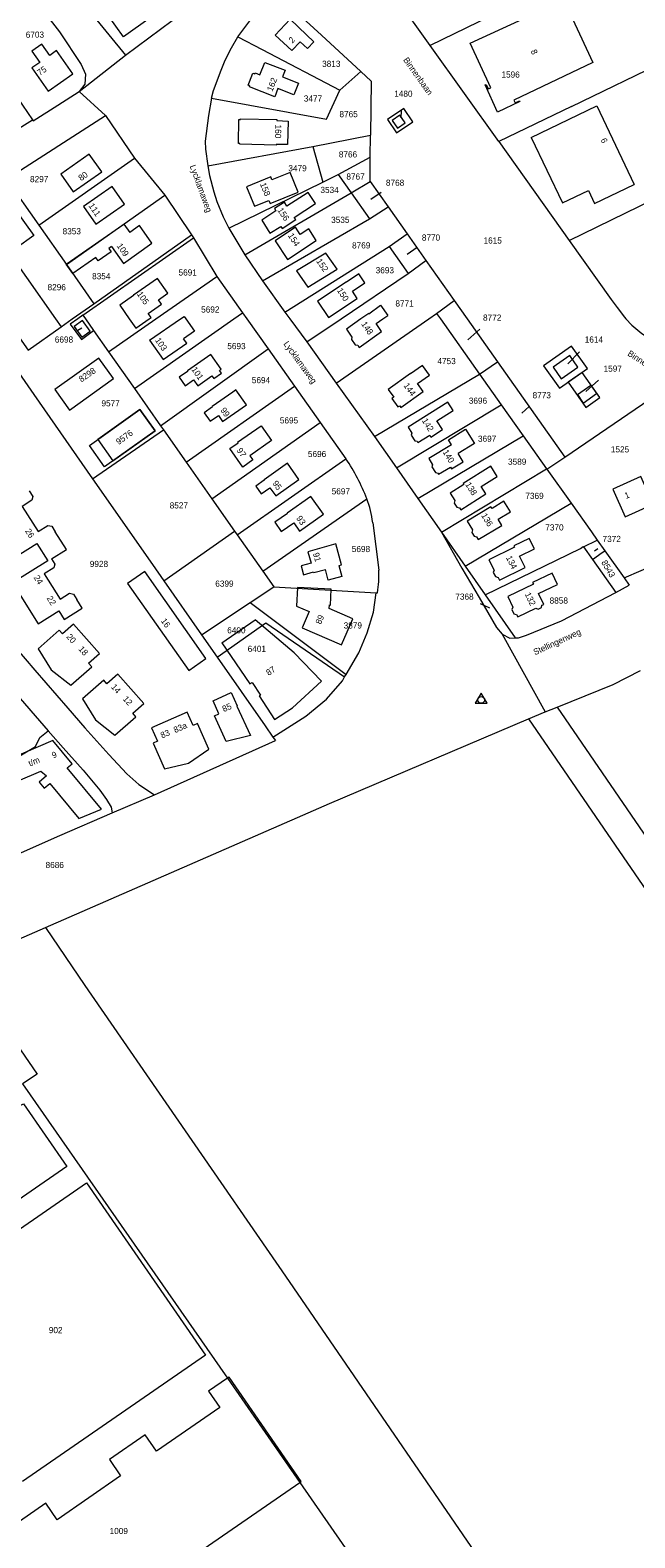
# Model space of a CAD drawing. Header units: metres. Extents: x 195864 to 198202, y 543264 to 544906.
# Tile 44 of 57: x 197312 to 197489, y 543644 to 544084. Entities that reach past the tile are written whole.
import ezdxf
from ezdxf.enums import TextEntityAlignment as Align

# ---------------------------------------------------------------- set-up
doc = ezdxf.new("R2010")
doc.units = ezdxf.units.M
doc.header["$MEASUREMENT"] = 0
for name, color, linetype, lineweight in [('Level 1', 7, 'Continuous', 0), ('Level 10', 7, 'Continuous', 0), ('Level 11', 7, 'Continuous', 0), ('Level 2', 7, 'Continuous', 0), ('Level 31', 7, 'Continuous', 0), ('Level 32', 7, 'Continuous', 0), ('Level 34', 7, 'Continuous', 0), ('Level 55', 7, 'Continuous', 0), ('Level 6', 7, 'Continuous', 0)]:
    doc.layers.add(name, color=color, linetype=linetype, lineweight=lineweight)
doc.styles.add('Style-CHAR_FAST_FONT', font='CHAR_FAST_FONT.shx')

# ---------------------------------------------------------------- blocks, each defined once
blk = doc.blocks.new('DC')
at = {"layer": 'Level 10', "color": 7, "linetype": 'Continuous', "lineweight": 0, "flags": 128}
blk.add_lwpolyline([(-1.84, -0.9), (1.63, -0.9), (-0.11, 2.1), (-1.84, -0.9)], dxfattribs=at)
at = {"layer": 'Level 10', "color": 7, "linetype": 'Continuous', "lineweight": 0}
blk.add_circle((-0.11, 0.11), 1, dxfattribs=at)

msp = doc.modelspace()

# ---------------------------------------------------------------- linework, layer by layer
at = {"layer": 'Level 1', "color": 7, "linetype": 'Continuous', "lineweight": 0}
for p, q in [((197429.42, 544079.95), (197409.46, 544107.97)), ((197340.29, 544077.11), (197360.76, 544092.31)), ((197450.43, 544090.14), (197429.42, 544079.95)), ((197296.38, 544082.7), (197313.13, 544058.17)), ((197449.48, 544051.84), (197429.42, 544079.95)), ((197470.69, 544062.12), (197510.54, 544081.43)), ((197326.81, 544066.48), (197340.29, 544077.11)), ((197403.02, 544066.86), (197409.16, 544072.35)), ((197326.81, 544066.48), (197334.49, 544059.44)), ((197365.48, 544064.52), (197399.05, 544058.44)), ((197399.05, 544058.44), (197403.02, 544066.86)), ((197470.69, 544062.12), (197449.48, 544051.84)), ((197305.52, 544040.89), (197334.49, 544059.44)), ((197306.95, 544054.28), (197313.13, 544058.17)), ((197313.13, 544058.17), (197313.3, 544057.92)), ((197334.49, 544059.44), (197342.98, 544047.03)), ((197449.48, 544051.84), (197470.02, 544022.94)), ((197314.95, 544027.43), (197342.98, 544047.03)), ((197342.98, 544047.03), (197351.81, 544036.16)), ((197364.37, 544044.77), (197395.09, 544050.39)), ((197395.09, 544050.39), (197397.99, 544040.02)), ((197402.47, 544042.22), (197411.87, 544047.28)), ((197397.99, 544040.02), (197402.47, 544042.22)), ((197402.47, 544042.22), (197406.27, 544036.86)), ((197305.52, 544040.89), (197314.95, 544027.43)), ((197370.54, 544026.52), (197397.99, 544040.02)), ((197406.27, 544036.86), (197411.84, 544040.15)), ((197295.54, 544034.62), (197319.84, 544000)), ((197323.04, 544015.88), (197351.81, 544036.16)), ((197351.81, 544036.16), (197359.61, 544024.6)), ((197375.16, 544018.74), (197406.27, 544036.86)), ((197406.27, 544036.86), (197411.67, 544029.23)), ((197380.36, 544011.1), (197411.67, 544029.23)), ((197411.67, 544029.23), (197417.08, 544032.73)), ((197314.95, 544027.43), (197323.04, 544015.88)), ((197331.07, 544004.44), (197359.61, 544024.6)), ((197359.61, 544024.6), (197360.23, 544023.68)), ((197370.54, 544026.52), (197375.16, 544018.74)), ((197417.35, 544021.2), (197422.68, 544024.83)), ((197327.84, 544001.07), (197360.23, 544023.68)), ((197360.23, 544023.68), (197367.07, 544012.42)), ((197386.92, 544001.97), (197417.35, 544021.2)), ((197417.35, 544021.2), (197422.97, 544013.28)), ((197323.04, 544015.88), (197331.07, 544004.44)), ((197375.16, 544018.74), (197380.36, 544011.1)), ((197422.97, 544013.28), (197428.15, 544017.07)), ((197349.18, 544000), (197367.07, 544012.42)), ((197367.07, 544012.42), (197374.57, 544001.8)), ((197403.32, 544000), (197422.97, 544013.28)), ((197380.36, 544011.1), (197386.92, 544001.97)), ((197324.78, 544000), (197331.07, 544004.44)), ((197431.24, 544001.59), (197436.36, 544005.4)), ((197319.84, 544000), (197321.48, 543997.66)), ((197321.48, 543997.66), (197324.78, 544000)), ((197327.84, 544001.07), (197326.36, 544000)), ((197327.84, 544001.07), (197328.6, 544000)), ((197328.6, 544000), (197331.01, 543996.58)), ((197335.36, 543990.4), (197349.18, 544000)), ((197342.92, 543979.63), (197372, 544000)), ((197372, 544000), (197374.57, 544001.8)), ((197374.57, 544001.8), (197375.84, 544000)), ((197375.84, 544000), (197382.05, 543991.21)), ((197386.92, 544001.97), (197388.38, 544000)), ((197388.38, 544000), (197393.35, 543993.26)), ((197393.35, 543993.26), (197403.32, 544000)), ((197401.9, 543981.23), (197428.96, 544000)), ((197428.96, 544000), (197431.24, 544001.59)), ((197431.24, 544001.59), (197432.37, 544000)), ((197432.37, 544000), (197443.84, 543983.8)), ((197331.01, 543996.58), (197335.36, 543990.4)), ((197335.36, 543990.4), (197342.92, 543979.63)), ((197350.56, 543968.75), (197382.05, 543991.21)), ((197382.05, 543991.21), (197389.7, 543980.37)), ((197393.35, 543993.26), (197401.9, 543981.23)), ((197443.84, 543983.8), (197449.04, 543987.48)), ((197401.9, 543981.23), (197413.12, 543965.62)), ((197413.12, 543965.62), (197443.84, 543983.8)), ((197443.84, 543983.8), (197450.14, 543974.91)), ((197342.92, 543979.63), (197350.56, 543968.75)), ((197358.04, 543958.1), (197389.7, 543980.37)), ((197389.7, 543980.37), (197397.26, 543969.67)), ((197468.74, 543959.61), (197495.49, 543977.83)), ((197419.58, 543956.4), (197450.14, 543974.91)), ((197450.14, 543974.91), (197456.58, 543965.81)), ((197330.7, 543953.27), (197351.4, 543967.56)), ((197350.56, 543968.75), (197351.4, 543967.56)), ((197351.4, 543967.56), (197358.04, 543958.1)), ((197365.55, 543947.41), (197397.26, 543969.67)), ((197397.26, 543969.67), (197404.74, 543959.07)), ((197413.12, 543965.62), (197419.58, 543956.4)), ((197425.75, 543947.52), (197456.58, 543965.81)), ((197456.58, 543965.81), (197463.39, 543956.19)), ((197372.98, 543936.82), (197404.74, 543959.07)), ((197358.04, 543958.1), (197365.55, 543947.41)), ((197419.58, 543956.4), (197425.75, 543947.52)), ((197432.67, 543937.62), (197463.39, 543956.19)), ((197463.39, 543956.19), (197463.5, 543956.04)), ((197365.55, 543947.41), (197372.2, 543937.94)), ((197380.46, 543926.18), (197410.87, 543947.37)), ((197425.75, 543947.52), (197432.67, 543937.62)), ((197439.61, 543927.68), (197470.58, 543946.07)), ((197351.54, 543923.4), (197372.2, 543937.94)), ((197372.2, 543937.94), (197372.98, 543936.82)), ((197372.98, 543936.82), (197380.46, 543926.18)), ((197412.58, 543940.4), (197414.35, 543926.51)), ((197432.67, 543937.62), (197439.61, 543927.68)), ((197445.42, 543919.35), (197473.31, 543932.9)), ((197474.19, 543933.33), (197478.23, 543935.29)), ((197474.19, 543933.33), (197476.81, 543929.63)), ((197439.61, 543927.68), (197445.42, 543919.35)), ((197476.81, 543929.63), (197483.62, 543920.01)), ((197351.54, 543923.4), (197362.58, 543907.57)), ((197380.46, 543926.18), (197383.65, 543921.63)), ((197376.74, 543917.02), (197383.65, 543921.63)), ((197383.65, 543921.63), (197413.64, 543919.92)), ((197413.64, 543919.92), (197413.95, 543919.9)), ((197445.42, 543919.35), (197454.26, 543906.7)), ((197362.58, 543907.57), (197376.74, 543917.02)), ((197376.74, 543917.02), (197404.78, 543896)), ((197362.58, 543907.57), (197367.12, 543901.06)), ((197404.35, 543895.28), (197404.78, 543896)), ((197463, 543885.12), (197466.54, 543886.5)), ((197348.82, 543860.83), (197384.14, 543876.66)), ((197383.43, 543877.68), (197384.14, 543876.66)), ((197336.45, 543855.57), (197348.82, 543860.83))]:
    msp.add_line(p, q, dxfattribs=at)
at = {"layer": 'Level 1', "color": 7, "linetype": 'Continuous', "lineweight": 0, "flags": 128}
for points in [[(197315.68, 544109.31), (197329.7, 544090.06), (197340.29, 544077.11)], [(197312.51, 544094.97), (197321.07, 544083.92), (197327.36, 544074.37), (197328.64, 544071.54), (197328.46, 544068.66), (197326.81, 544066.48)], [(197373.19, 544082.47), (197377.24, 544087.95), (197382.23, 544092.69), (197384.86, 544094.7)], [(197365.48, 544064.52), (197366.06, 544066.77), (197366.81, 544068.87), (197368.05, 544072.2), (197369.47, 544075.7), (197371.3, 544079.22), (197373.19, 544082.47)], [(197373.19, 544082.47), (197380.29, 544078.73), (197403.02, 544066.86)], [(197313.3, 544057.92), (197320.59, 544062.54), (197326.81, 544066.48)], [(197365.48, 544064.52), (197364.54, 544059.52), (197363.62, 544051.97), (197363.75, 544049.64), (197364.37, 544044.77)], [(197424.31, 544057.65), (197421.64, 544061.55), (197416.88, 544058.3), (197419.56, 544054.38), (197424.31, 544057.65)], [(197395.09, 544050.39), (197400.52, 544051.46), (197411.97, 544053.72)], [(197470.02, 544022.94), (197490.58, 544032.92), (197530.85, 544052.46)], [(197364.37, 544044.77), (197364.92, 544041.91), (197366.11, 544037.14), (197367.07, 544034.37), (197368.86, 544029.84), (197370.54, 544026.52)], [(197470.02, 544022.94), (197482.32, 544005.64), (197484.03, 544003.35), (197486.14, 544000.49), (197486.6, 544000)], [(197298.11, 544000), (197313.53, 543977.89), (197330.7, 543953.27)], [(197305.43, 544000), (197311.83, 543990.86), (197321.48, 543997.66)], [(197326.36, 544000), (197324.19, 543998.44), (197327.42, 543993.98), (197331.01, 543996.58)], [(197486.6, 544000), (197488.35, 543998.15), (197491.3, 543995.71), (197494.65, 543993.61), (197497.35, 543992.15), (197506.17, 543987.34)], [(197462.55, 543986.29), (197467.15, 543979.74), (197475.33, 543985.49), (197470.73, 543992.04), (197462.55, 543986.29)], [(197336.86, 543982.53), (197332.57, 543988.55), (197319.63, 543979.34), (197323.92, 543973.32), (197336.86, 543982.53)], [(197474.9, 543974.12), (197478.97, 543976.97), (197473.82, 543984.32), (197469.75, 543981.46), (197474.9, 543974.12)], [(197334.2, 543956.72), (197329.76, 543962.94), (197344.55, 543973.48), (197348.98, 543967.28), (197334.2, 543956.72)], [(197330.7, 543953.27), (197348.2, 543928.18), (197351.54, 543923.4)], [(197432.67, 543937.62), (197438.67, 543927.12), (197443.72, 543918.53), (197448.78, 543909.77), (197450.4, 543907.79)], [(197473.31, 543932.9), (197474.09, 543933.47), (197474.19, 543933.33)], [(197476.81, 543929.63), (197479.69, 543931.69), (197480.41, 543932.21)], [(197404.78, 543896), (197408.52, 543902.37), (197410.93, 543908.23), (197412.8, 543914.25), (197413.64, 543919.92)], [(197290.44, 543912.85), (197293.19, 543909.3), (197294.28, 543907.97), (197300.89, 543899.19), (197306.98, 543891.89), (197317.75, 543879.54)], [(197367.12, 543901.06), (197381.3, 543911.08), (197404.35, 543895.28)], [(197308.2, 543903.9), (197313.79, 543897.31), (197323.43, 543886.18), (197328.47, 543880.43), (197335.47, 543872.59)], [(197367.12, 543901.06), (197381.12, 543880.99), (197383.43, 543877.68)], [(197466.54, 543886.5), (197482.84, 543893.12), (197490.86, 543897.19)], [(197383.43, 543877.68), (197393.05, 543883.85), (197399.05, 543888.8), (197403.72, 543894.2), (197404.35, 543895.28)], [(197466.54, 543886.5), (197512.11, 543819.85), (197536.5, 543830.69)], [(197279.01, 543859.04), (197301.94, 543868.63), (197306.31, 543870.33), (197314.05, 543874.96), (197315.26, 543877.61), (197317.75, 543879.54)], [(197317.75, 543879.54), (197322.07, 543874.61), (197327.94, 543868.03)], [(197458.12, 543883.05), (197516.88, 543797.32), (197569.6, 543721.75), (197600.91, 543676.08)], [(197335.47, 543872.59), (197340.68, 543866.97), (197344.26, 543863.8), (197348.82, 543860.83)], [(197327.94, 543868.03), (197332.81, 543862.21), (197334.74, 543859.49), (197336.13, 543857.21), (197336.45, 543855.57)], [(197193.06, 543791.81), (197290.59, 543835.38), (197312.57, 543845.16), (197321.09, 543848.93), (197336.45, 543855.57)], [(197316.94, 543822.06), (197328.45, 543805.08), (197387.09, 543720.08), (197456.52, 543618.64), (197520.56, 543525.34)], [(197222.97, 543730.09), (197276.07, 543754.61), (197310.52, 543770.48), (197323.2, 543752.13), (197245.02, 543698.16)], [(197275.43, 543710.38), (197328.92, 543747.31), (197363.68, 543696.93), (197310.21, 543660.03)], [(197370.1, 543690.2), (197364.6, 543686.41), (197367.88, 543681.64), (197349.39, 543668.86), (197346.11, 543673.63), (197335.6, 543666.4), (197338.89, 543661.63), (197320.38, 543648.85), (197317.07, 543653.64), (197294.86, 543638.27), (197295.87, 543636.79), (197293.45, 543635.14), (197292.72, 543631.19), (197311.21, 543604.42), (197391.29, 543659.68)], [(197391.29, 543659.68), (197391.71, 543659.97), (197370.63, 543690.56), (197370.1, 543690.2)]]:
    msp.add_lwpolyline(points, dxfattribs=at)
at = {"layer": 'Level 1', "color": 7, "linetype": 'Continuous', "lineweight": 0}
for centre, radius, start, end in [((197359.69, 543928.01), 54.72, 20.725, 34.5827), ((197383.36, 543936.93), 29.43, 6.7821, 20.7949), ((197389.37, 543924.7), 25.05, 348.9626, 4.1397)]:
    msp.add_arc(centre, radius, start, end, dxfattribs=at)
at = {"layer": 'Level 11', "color": 7, "linetype": 'Continuous', "lineweight": 13}
for p, q in [((197376.6, 544067.82), (197376.71, 544068.1)), ((197477.46, 544033.79), (197489.04, 544039.34)), ((197347.37, 543993.73), (197356.42, 544000)), ((197411.41, 544001.61), (197409.14, 544000)), ((197415.55, 544000), (197417.01, 544001)), ((197367.83, 543984.95), (197368.33, 543985.3)), ((197372.12, 543978.87), (197371.71, 543978.59)), ((197312.16, 543949.69), (197313.2, 543948.05)), ((197323.04, 543932.52), (197319.78, 543937.72)), ((197314.43, 543934.35), (197317.63, 543929.28)), ((197318.69, 543929.8), (197323.04, 543932.52)), ((197402.7, 543927.85), (197403.48, 543928.07)), ((197314.79, 543910.82), (197320.8, 543914.58)), ((197368.48, 543905.29), (197378.23, 543911.98)), ((197389.64, 543902.32), (197378.23, 543911.98)), ((197397.66, 543894.03), (197389.64, 543902.32)), ((197377.36, 543893.7), (197379.78, 543890.01))]:
    msp.add_line(p, q, dxfattribs=at)
at = {"layer": 'Level 11', "color": 7, "linetype": 'Continuous', "lineweight": 13, "flags": 128}
for points in [[(197347.5, 544088.06), (197339.78, 544082.46), (197335.23, 544088.73), (197337.99, 544090.76)], [(197446.33, 544067.24), (197447.08, 544067.58), (197441.04, 544080.6), (197468.42, 544093.32), (197476.92, 544074.94), (197453.88, 544063.95), (197454.24, 544063.2), (197455.49, 544063.8), (197455.62, 544063.53), (197449.11, 544060.44), (197445.44, 544068.47), (197445.71, 544068.59), (197446.33, 544067.24)], [(197395.39, 544081.02), (197393.55, 544079.03), (197391.36, 544081.06), (197388.95, 544078.46), (197384.09, 544082.95), (197388.41, 544087.61), (197393.28, 544083.11), (197393.21, 544083.04), (197395.39, 544081.02)], [(197324.93, 544071.64), (197320.2, 544078.44), (197318.22, 544077.04), (197315.9, 544080.33), (197312.95, 544078.27), (197315.25, 544074.98), (197312.99, 544073.4), (197317.74, 544066.61), (197324.93, 544071.64)], [(197376.59, 544069.32), (197377.58, 544071.83), (197378.1, 544071.62), (197378.23, 544071.94), (197379.63, 544071.38), (197381.07, 544075.01), (197386.99, 544072.72), (197386.21, 544070.77), (197390.88, 544068.91), (197389.57, 544065.56), (197384.88, 544067.37), (197383.94, 544064.93), (197376.6, 544067.82)], [(197376.71, 544068.1), (197376.19, 544068.3), (197376.59, 544069.32)], [(197458.86, 544053.09), (197478.06, 544062.26), (197489.05, 544039.33)], [(197387.89, 544057.84), (197387.72, 544051.02), (197384.38, 544051), (197384.38, 544050.78), (197373.76, 544051.08), (197373.76, 544051.3), (197373.32, 544051.31), (197373.5, 544058.33), (197373.95, 544058.32), (197373.95, 544058.54), (197384.57, 544058.27), (197384.56, 544058.05), (197387.89, 544057.84)], [(197422.1, 544057.34), (197420.55, 544059.6), (197418.27, 544058.04), (197419.82, 544055.77), (197422.1, 544057.34)], [(197458.86, 544053.09), (197468.08, 544033.92), (197475.64, 544037.57), (197477.46, 544033.79)], [(197333.41, 544043), (197329.75, 544048.2), (197321.4, 544042.33), (197325.06, 544037.12), (197333.41, 544043)], [(197382.22, 544034.63), (197382.59, 544033.7), (197390.79, 544037.03), (197388.43, 544042.85), (197383.11, 544040.7)], [(197340.04, 544033.57), (197336.4, 544038.74), (197328.03, 544032.89), (197331.67, 544027.7), (197340.04, 544033.57)], [(197383.11, 544040.7), (197382.78, 544041.53), (197375.69, 544038.62), (197378.04, 544032.94), (197382.22, 544034.63)], [(197395.88, 544033.7), (197393.72, 544036.94), (197387.52, 544032.92), (197386.76, 544034.1), (197383.89, 544032.26), (197384.31, 544031.61), (197380.13, 544028.89), (197382.55, 544025.06), (197385.72, 544027.02), (197386.1, 544026.41), (197390.07, 544029.02), (197389.67, 544029.62), (197395.88, 544033.7)], [(197313.49, 544024.37), (197308.34, 544020.71), (197302.45, 544028.99), (197307.6, 544032.66), (197313.49, 544024.37)], [(197336.26, 544021.17), (197335.43, 544020.59), (197336.11, 544019.6), (197332.31, 544016.95), (197331.62, 544017.93), (197324.93, 544013.27), (197323.03, 544015.99), (197339.85, 544027.71), (197341.55, 544025.24)], [(197336.26, 544021.17), (197339.73, 544016.23), (197348.04, 544022.1), (197344.46, 544027.27), (197341.55, 544025.24)], [(197396.08, 544022.97), (197393.87, 544026.36), (197391.38, 544024.72), (197390, 544026.8), (197384.07, 544022.82), (197387.7, 544017.38), (197396.08, 544022.97)], [(197402.17, 544014.54), (197398.9, 544019.25), (197390.31, 544014.01), (197393.61, 544009.26), (197402.17, 544014.54)], [(197349.94, 544005.55), (197352.71, 544007.49), (197349.66, 544011.82), (197342.64, 544006.9), (197342.7, 544006.81)], [(197408.57, 544013.14), (197404.9, 544010.69), (197404.84, 544010.78), (197396.44, 544005.18), (197399.62, 544000.4), (197408.03, 544005.98), (197406.64, 544008.13), (197410.31, 544010.51), (197408.51, 544013.22)], [(197342.7, 544006.81), (197338.66, 544003.97), (197341.44, 544000)], [(197347.26, 544000), (197347.81, 544000.39), (197346.95, 544001.61), (197350.81, 544004.32), (197349.94, 544005.55)], [(197411.41, 544001.61), (197411.48, 544001.52), (197414.9, 544003.97), (197417.01, 544001)], [(197329.98, 543996.45), (197327.75, 543999.54), (197325.3, 543997.76), (197327.53, 543994.68), (197329.98, 543996.45)], [(197341.44, 544000), (197343.36, 543997.27), (197347.26, 544000)], [(197356.42, 544000), (197357.47, 544000.72), (197357.98, 544000)], [(197357.98, 544000), (197360.52, 543996.39), (197357.32, 543994.17)], [(197409.14, 544000), (197404.88, 543996.96), (197406.46, 543994.7), (197406.36, 543994.02), (197407.49, 543992.41), (197408.2, 543992.29), (197408.66, 543991.63), (197415.18, 543996.27), (197413.56, 543998.64), (197415.55, 544000)], [(197347.37, 543993.73), (197351.31, 543988.08), (197358.21, 543992.89), (197357.32, 543994.17)], [(197368.33, 543985.3), (197365.28, 543989.63), (197358.4, 543984.78), (197358.48, 543984.66), (197356.02, 543982.93), (197357.75, 543980.47), (197360.23, 543982.21), (197361.45, 543980.46), (197365.55, 543983.35)], [(197472.58, 543985.9), (197470.18, 543989.32), (197465.29, 543985.88), (197467.69, 543982.46), (197472.58, 543985.9)], [(197365.55, 543983.35), (197366.13, 543982.53), (197368.4, 543984.14), (197367.83, 543984.95)], [(197429.14, 543983.54), (197427.1, 543986.39), (197423.68, 543983.92), (197423.62, 543984.01), (197417.1, 543979.37), (197418.74, 543977.07), (197418.22, 543976.7), (197419.97, 543974.25), (197420.47, 543974.62), (197420.85, 543974.11), (197427.37, 543978.77), (197425.71, 543981.07), (197429.14, 543983.54)], [(197472.42, 543977.84), (197476.32, 543980.58), (197478.03, 543978.14)], [(197371.71, 543978.59), (197365.7, 543974.39), (197365.8, 543974.25), (197363.36, 543972.55), (197365.06, 543970.1), (197367.49, 543971.79), (197368.72, 543970.02), (197375.67, 543974.87)], [(197375.67, 543974.87), (197372.61, 543979.22), (197372.12, 543978.87)], [(197472.42, 543977.84), (197474.12, 543975.4), (197478.03, 543978.14)], [(197344.55, 543973.48), (197332.2, 543964.68), (197336.64, 543958.46)], [(197336.64, 543958.46), (197348.98, 543967.28), (197344.55, 543973.48)], [(197436.08, 543973.22), (197434.53, 543975.69), (197422.93, 543968.36), (197424.03, 543966.62), (197423.86, 543965.96), (197424.92, 543964.3), (197425.58, 543964.22), (197425.82, 543963.84), (197429.24, 543965.98), (197429.59, 543965.43), (197432.94, 543967.61), (197431.31, 543970.18), (197436.08, 543973.22)], [(197383.05, 543964.39), (197376.69, 543959.96), (197377.54, 543958.74), (197374.59, 543956.68), (197370.83, 543962.07), (197373.21, 543963.74), (197373.09, 543963.91), (197379.99, 543968.73), (197383.05, 543964.39)], [(197435.61, 543963.2), (197434.73, 543964.62), (197439.75, 543967.74), (197442.32, 543963.59), (197437.55, 543960.63)], [(197435.61, 543963.2), (197428.99, 543959.13), (197430.09, 543957.35), (197429.89, 543956.69), (197430.92, 543955.03), (197431.59, 543954.91), (197431.8, 543954.57), (197435.3, 543956.67), (197435.64, 543956.11), (197439.05, 543958.22), (197437.55, 543960.63)], [(197391.03, 543953.05), (197387.69, 543957.79), (197380.85, 543952.96), (197380.9, 543952.88), (197378.4, 543951.1), (197380, 543948.83), (197382.53, 543950.63), (197384.23, 543948.24), (197391.03, 543953.05)], [(197448.94, 543953.91), (197447.07, 543956.89), (197439.05, 543951.86), (197439.22, 543951.59), (197435.22, 543949.05), (197436.59, 543946.9), (197436.43, 543946.12), (197437.2, 543944.91), (197437.95, 543944.75), (197438.31, 543944.19), (197445.63, 543948.82), (197444.28, 543950.96), (197448.94, 543953.91)], [(197494.56, 543945.86), (197490.95, 543953.88), (197482.73, 543950.18), (197486.34, 543942.16), (197494.56, 543945.86)], [(197313.2, 543948.05), (197312.95, 543946.94), (197310.16, 543945.16), (197314.84, 543937.83), (197317.63, 543939.61), (197318.75, 543939.34), (197319.78, 543937.72)], [(197398.2, 543942.86), (197394.54, 543948.07), (197387.59, 543943.2), (197387.65, 543943.12), (197383.94, 543940.52), (197385.86, 543937.79), (197389.55, 543940.37), (197391.23, 543937.97), (197398.2, 543942.86)], [(197452.82, 543943.54), (197450.94, 543946.69), (197447.46, 543944.51), (197447.16, 543944.99), (197440.23, 543940.87), (197441.72, 543938.34), (197441.54, 543937.58), (197442.21, 543936.46), (197442.97, 543936.25), (197443.44, 543935.46), (197450.35, 543939.59), (197449.26, 543941.41), (197452.82, 543943.54)], [(197300.86, 543942.49), (197308.37, 543930.54), (197314.43, 543934.35)], [(197403.48, 543928.07), (197401.78, 543934.17), (197393.64, 543931.91), (197394.58, 543928.57), (197391.67, 543927.75), (197392.39, 543925.17), (197395.32, 543926), (197395.35, 543925.79), (197398.75, 543926.74)], [(197459.88, 543932.78), (197458.32, 543935.81), (197453.83, 543933.6), (197454.02, 543933.22), (197446.56, 543929.55), (197448.13, 543926.55), (197447.84, 543925.81), (197448.44, 543924.67), (197449.21, 543924.41), (197449.66, 543923.61), (197457.16, 543927.3), (197455.51, 543930.59), (197459.88, 543932.78)], [(197317.63, 543929.28), (197307.29, 543922.82), (197314.79, 543910.82)], [(197318.69, 543929.8), (197319.65, 543928.26), (197319.39, 543927.16), (197316.59, 543925.41), (197321.19, 543918.05), (197323.99, 543919.8), (197325.1, 543919.53), (197326.12, 543917.9)], [(197402.7, 543927.85), (197403.57, 543924.7), (197399.61, 543923.61), (197398.75, 543926.74)], [(197358.81, 543897.18), (197363.8, 543900.69), (197345.94, 543926.12), (197340.95, 543922.62), (197358.81, 543897.18)], [(197466.62, 543922.37), (197465.07, 543925.61), (197459.34, 543922.87), (197459.54, 543922.46), (197452.05, 543918.83), (197453.56, 543915.72), (197453.3, 543914.98), (197453.88, 543913.79), (197454.63, 543913.51), (197454.96, 543912.83), (197460.31, 543915.42), (197460.93, 543915.11), (197461.9, 543915.58), (197462.01, 543916.24), (197462.59, 543916.52), (197461.06, 543919.68), (197466.62, 543922.37)], [(197403.48, 543904.67), (197406.76, 543912.3), (197399.9, 543915.29), (197399.96, 543916.34), (197400.25, 543916.32), (197400.45, 543920.93), (197390.6, 543921.4), (197390.35, 543916.01), (197394.05, 543914.41), (197391.99, 543909.62), (197403.48, 543904.67)], [(197320.8, 543914.58), (197322.39, 543912.05), (197327.7, 543915.37), (197326.12, 543917.9)], [(197314.84, 543903.47), (197318.64, 543897.33), (197324.3, 543892.84), (197330.44, 543898.29), (197329.51, 543899.34), (197332.68, 543902.16), (197325.1, 543910.72), (197321.91, 543907.88), (197320.98, 543908.93), (197314.84, 543903.47)], [(197368.48, 543905.29), (197376.71, 543893.25), (197377.36, 543893.7)], [(197327.79, 543888.92), (197331.55, 543882.74), (197337.21, 543878.23), (197343.38, 543883.67), (197342.45, 543884.72), (197345.65, 543887.55), (197338.08, 543896.14), (197334.87, 543893.3), (197333.95, 543894.35), (197327.79, 543888.92)], [(197379.78, 543890.01), (197379.35, 543889.73), (197383.88, 543882.81), (197389.16, 543886.28), (197397.66, 543894.03)], [(197376.91, 543878.15), (197369.72, 543876.39), (197366.38, 543883.89), (197367.65, 543884.46), (197365.92, 543888.35), (197371.24, 543890.71), (197372.97, 543886.82), (197372.87, 543886.77), (197376.91, 543878.15)], [(197351.71, 543868.43), (197358.73, 543870.1), (197364.7, 543874.17), (197361.39, 543881.67), (197360.11, 543881.11), (197358.37, 543885), (197347.95, 543880.42), (197349.68, 543876.5), (197348.39, 543875.94), (197351.71, 543868.43)], [(197306.2, 543871.15), (197308.91, 543864.88), (197315.6, 543867.77), (197317.25, 543866.38), (197315.09, 543864.57), (197316.57, 543862.81), (197318.19, 543864.18), (197326.71, 543853.94), (197333.34, 543856.67), (197323.32, 543868.67), (197324.76, 543869.89), (197319.05, 543876.74), (197306.2, 543871.15)]]:
    msp.add_lwpolyline(points, dxfattribs=at)
at = {"layer": 'Level 31', "color": 7, "linetype": 'Continuous', "lineweight": 0}
for p, q in [((197420.91, 544060.85), (197420.79, 544058.84)), ((197415.01, 544036.95), (197412.05, 544034.89)), ((197425.58, 544020.88), (197422.68, 544018.83)), ((197326.44, 543996.66), (197327.54, 543997.36)), ((197443.86, 543996.98), (197440.42, 543993.84)), ((197473.01, 543990.37), (197469.64, 543986.9)), ((197478.62, 543982.12), (197474.89, 543978.79)), ((197458.3, 543974.35), (197456.2, 543972.47)), ((197478.38, 543932.8), (197477.38, 543932.1)), ((197443.96, 543916.74), (197446.68, 543915.53))]:
    msp.add_line(p, q, dxfattribs=at)
at = {"layer": 'Level 55', "color": 7, "linetype": 'Continuous', "lineweight": 13}
msp.add_line((197292.35, 543811.33), (197316.94, 543822.06), dxfattribs=at)
at = {"layer": 'Level 55', "color": 7, "linetype": 'Continuous', "lineweight": 0}
msp.add_line((197370.1, 543690.2), (197391.29, 543659.68), dxfattribs=at)
at = {"layer": 'Level 55', "color": 7, "linetype": 'Continuous', "lineweight": 0, "flags": 128}
for points in [[(197316.94, 543822.06), (197328.45, 543805.08), (197387.09, 543720.08), (197456.52, 543618.64), (197520.56, 543525.34)], [(197292.35, 543811.33), (197314.49, 543779.16), (197310.26, 543776.34), (197370.1, 543690.2)], [(197222.97, 543730.09), (197276.07, 543754.61), (197310.52, 543770.48), (197323.2, 543752.13), (197245.02, 543698.16)], [(197275.43, 543710.38), (197328.92, 543747.31), (197363.68, 543696.93), (197310.21, 543660.03)], [(197391.29, 543659.68), (197403.64, 543641.92), (197452.19, 543571.86), (197495.91, 543508.22)]]:
    msp.add_lwpolyline(points, dxfattribs=at)
at = {"layer": 'Level 6', "color": 7, "linetype": 'Continuous', "lineweight": 13}
for p, q in [((197411.87, 544047.28), (197411.97, 544053.72)), ((197411.84, 544040.15), (197411.87, 544047.28)), ((197411.84, 544040.15), (197417.08, 544032.73)), ((197417.08, 544032.73), (197422.68, 544024.83)), ((197422.68, 544024.83), (197428.15, 544017.07)), ((197428.15, 544017.07), (197436.36, 544005.4)), ((197436.36, 544005.4), (197440.18, 544000)), ((197440.18, 544000), (197449.04, 543987.48)), ((197449.04, 543987.48), (197468.74, 543959.61)), ((197463.5, 543956.04), (197468.74, 543959.61)), ((197463.5, 543956.04), (197470.58, 543946.07)), ((197478.23, 543935.29), (197480.41, 543932.21)), ((197480.41, 543932.21), (197486.07, 543924.23)), ((197486.07, 543924.23), (197487.59, 543922.09)), ((197467.78, 543911.72), (197483.62, 543920.01)), ((197483.62, 543920.01), (197487.59, 543922.09)), ((197450.4, 543907.79), (197463, 543885.12)), ((197458.12, 543883.05), (197463, 543885.12)), ((197399.97, 543858.27), (197458.12, 543883.05)), ((197392.13, 543854.85), (197399.97, 543858.27)), ((197316.94, 543822.06), (197392.13, 543854.85)), ((197292.35, 543811.33), (197316.94, 543822.06))]:
    msp.add_line(p, q, dxfattribs=at)
at = {"layer": 'Level 6', "color": 7, "linetype": 'Continuous', "lineweight": 13, "flags": 128}
for points in [[(197387.6, 544092.17), (197397.63, 544082.95), (197409.16, 544072.35)], [(197409.16, 544072.35), (197412.12, 544069.55), (197411.97, 544053.72)], [(197470.58, 543946.07), (197476.5, 543937.73), (197478.23, 543935.29)], [(197486.07, 543924.23), (197501.02, 543930.67), (197509.37, 543934.19), (197521.18, 543939.62)], [(197454.26, 543906.7), (197455.16, 543906.71), (197457.53, 543907.52), (197467.78, 543911.72)], [(197450.4, 543907.79), (197452.64, 543906.67), (197454.26, 543906.7)]]:
    msp.add_lwpolyline(points, dxfattribs=at)

# ---------------------------------------------------------------- block references
at = {"layer": 'Level 10', "color": 7, "linetype": 'Continuous', "lineweight": 0}
msp.add_blockref('DC', (197444.41, 543888.48), dxfattribs=at)

# ---------------------------------------------------------------- texts
at = {"layer": 'Level 2', "color": 7, "linetype": 'Continuous', "lineweight": 13, "style": 'Style-CHAR_FAST_FONT'}
for s, rotation, p in [('6703', 0, (197313.84, 544083.12)), ('3813', 0, (197400.48, 544074.6)), ('1596', 0, (197452.9, 544071.45)), ('3477', 0, (197395.13, 544064.45)), ('1480', 0, (197421.55, 544065.84)), ('8765', 0, (197405.54, 544059.88)), ('8766', 0, (197405.36, 544048.11)), ('3479', 0, (197390.61, 544044.06)), ('8767', 0, (197407.57, 544041.63)), ('8297', 0, (197315.09, 544040.88)), ('3534', 0, (197399.98, 544037.71)), ('8768', 0, (197419.12, 544039.82)), ('3535', 0, (197403.12, 544028.97)), ('8353', 0, (197324.62, 544025.63)), ('8770', 0, (197429.63, 544023.78)), ('8769', 0, (197409.23, 544021.5)), ('1615', 0, (197447.66, 544022.93)), ('8354', 0, (197333.24, 544012.48)), ('5691', 0, (197358.51, 544013.57)), ('3693', 0, (197416.13, 544014.23)), ('8296', 0, (197320.22, 544009.27)), ('5692', 0, (197365.12, 544002.75)), ('8771', 0, (197421.9, 544004.52)), ('8772', 0, (197447.51, 544000.37)), ('6698', 0, (197322.34, 543993.96)), ('1614', 0, (197477.24, 543993.97)), ('5693', 0, (197372.76, 543992.05)), ('8298', 34.571, (197329.13, 543983.65)), ('4753', 0, (197434.18, 543987.67)), ('1597', 0, (197482.75, 543985.46)), ('5694', 0, (197379.93, 543982.09)), ('9577', 0, (197335.97, 543975.33)), ('3696', 0, (197443.35, 543976.08)), ('8773', 0, (197462, 543977.68)), ('9576', 36.142, (197339.99, 543965.39)), ('5695', 0, (197388.12, 543970.33)), ('3697', 0, (197446.03, 543964.96)), ('5696', 0, (197396.32, 543960.49)), ('3589', 0, (197454.82, 543958.25)), ('1525', 0, (197484.87, 543961.85)), ('5697', 0, (197403.27, 543949.58)), ('8527', 0, (197355.92, 543945.46)), ('7369', 0, (197459.88, 543948.25)), ('7370', 0, (197465.71, 543939.02)), ('7372', 0, (197482.45, 543935.65)), ('5698', 0, (197409.15, 543932.7)), ('9928', 0, (197332.56, 543928.34)), ('8543', 300.5905, (197481.47, 543926.93)), ('6399', 0, (197369.24, 543922.58)), ('7368', 0, (197439.41, 543918.78)), ('8858', 0, (197466.98, 543917.63)), ('3879', 0, (197406.77, 543910.36)), ('6400', 0, (197372.74, 543908.95)), ('6401', 0, (197378.71, 543903.52)), ('8686', 0, (197319.64, 543840.3))]:
    msp.add_text(s, height=1.8, rotation=rotation, dxfattribs=at).set_placement(p, align=Align.MIDDLE_CENTER)
for s, p in [('902', (197319.92, 543704.29)), ('1009', (197338.36, 543645.54))]:
    msp.add_text(s, height=1.8, dxfattribs=at).set_placement(p, align=Align.MIDDLE_CENTER)
at = {"layer": 'Level 32', "color": 7, "linetype": 'Continuous', "lineweight": 13, "style": 'Style-CHAR_FAST_FONT'}
for s, rotation, p in [('2', 47.1481, (197389.12, 544080.48)), ('8', 294.8231, (197458.71, 544078.3)), ('75', 35.0717, (197315.28, 544071.03)), ('162', 68.9008, (197383.26, 544066.37)), ('160', 268.5679, (197384.11, 544056.84)), ('6', 292.5141, (197479.17, 544052.42)), ('80', 35.1047, (197327.33, 544040.24)), ('158', 292.1526, (197379.59, 544039.43)), ('111', 305.0249, (197329.43, 544033.07)), ('156', 303.6583, (197384.64, 544031.79)), ('154', 303.0863, (197387.72, 544024.37)), ('109', 305.0249, (197337.67, 544021.33)), ('152', 304.7387, (197396, 544016.85)), ('105', 305.1047, (197343.57, 544007.25)), ('150', 302.8798, (197402.06, 544008.33)), ('148', 304.3256, (197409.13, 543998.48)), ('103', 304.8981, (197348.88, 543993.74)), ('101', 304.8981, (197359.49, 543985.22)), ('144', 305.8041, (197421.51, 543980.48)), ('99', 304.7387, (197367.96, 543973.31)), ('142', 302.5459, (197426.88, 543970.25)), ('97', 304.8981, (197372.74, 543961.51)), ('140', 301.8778, (197432.96, 543961.06)), ('95', 305.3112, (197383.16, 543951.91)), ('138', 302.3393, (197439.56, 543951.57)), ('1', 22.6419, (197486.64, 543947.33)), ('93', 304.9451, (197390.15, 543941.68)), ('136', 300.9245, (197444.24, 543942.52)), ('26', 302.4976, (197310.9, 543937.96)), ('91', 285.7172, (197395.09, 543931.37)), ('134', 296.6163, (197451.5, 543930.21)), ('24', 302.0054, (197313.41, 543924.37)), ('22', 302.0054, (197317.21, 543918.29)), ('132', 295.7195, (197456.98, 543919.51)), ('16', 305.1047, (197350.58, 543911.68)), ('89', 68.0283, (197397.45, 543910.51)), ('20', 311.5526, (197322.92, 543906.95)), ('18', 311.5526, (197326.45, 543903.35)), ('87', 33.706, (197382.16, 543895.58)), ('14', 311.5526, (197335.98, 543892.27)), ('12', 311.5526, (197339.42, 543888.76)), ('85', 23.8985, (197369.1, 543884.99)), ('83', 23.7704, (197351.04, 543877.29)), ('83a', 23.7704, (197354.85, 543878.85)), ('t/m', 23.5146, (197312.41, 543869.05)), ('9', 23.5146, (197319.25, 543871.43))]:
    msp.add_text(s, height=1.8, rotation=rotation, dxfattribs=at).set_placement(p)
at = {"layer": 'Level 34', "color": 7, "linetype": 'Continuous', "lineweight": 13, "style": 'Style-CHAR_FAST_FONT'}
for s, rotation, p in [('Binnenbaan', 305.5177, (197421.39, 544075.69)), ('Lycklamaweg', 289.8851, (197359.07, 544044.67)), ('Lycklamaweg', 305.7242, (197386.41, 543992.68)), ('Binnenbaan', 327.1202, (197486.9, 543989.42)), ('Stellingenweg', 24.5151, (197460.03, 543901.62))]:
    msp.add_text(s, height=1.8, rotation=rotation, dxfattribs=at).set_placement(p)

doc.saveas('drawing.dxf')
